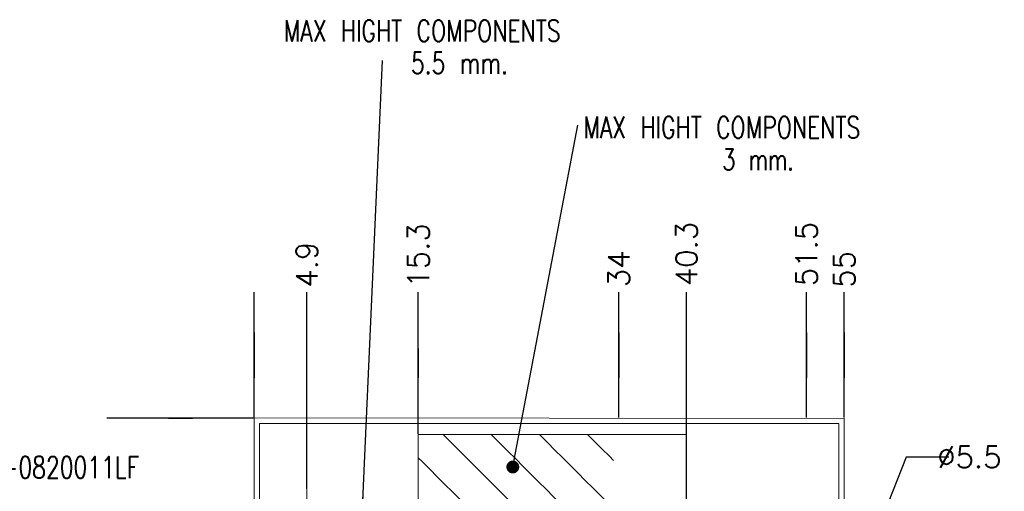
# Model space of a CAD drawing. Header units: inches. Extents: x 4 to 417, y 3 to 295.
# Tile 4 of 5: x 78 to 170, y 191 to 235. Entities that reach past the tile are written whole.
import ezdxf

# ---------------------------------------------------------------- set-up
doc = ezdxf.new("R2010")
doc.units = ezdxf.units.IN
doc.header["$MEASUREMENT"] = 0
doc.header["$PDSIZE"] = -1
doc.linetypes.add('CENTERX2', pattern=[20.32, 12.7, -2.54, 2.54, -2.54])
doc.layers.get('0').update_dxf_attribs({"lineweight": 0})
doc.layers.get('Defpoints').update_dxf_attribs({"lineweight": 0})
doc.layers.add('DIM', color=1, linetype='Continuous', lineweight=0, true_color=0xff0000)
doc.styles.add('_TCW_TXTSTY_1', font='txt')
doc.styles.add('_TCW_TXTSTY_2', font='TXT.SHX', dxfattribs={"width": 0.75})
doc.styles.add('_TCW_TXTSTY_4', font='TXT.SHX', dxfattribs={"width": 0.7})
doc.styles.add('SLDTEXTSTYLE0', font='TXT.SHX')
doc.styles.get("Standard").update_dxf_attribs({"font": 'TXT.SHX'})
doc.dimstyles.get("Standard").update_dxf_attribs({"dimtxt": 1.2, "dimasz": 4, "dimexe": 1, "dimexo": 1, "dimgap": 1.524, "dimtad": 1, "dimtih": 1, "dimtoh": 1, "dimrnd": 2e-07, "dimzin": 0, "dimdsep": 46, "dimtxsty": '_TCW_TXTSTY_1', "dimcen": 0.09, "dimazin": 0, "dimtfac": 1, "dimtmove": 0, "dimatfit": 3, "dimfxl": 1, "dimtolj": 1, "dimtzin": 0, "dimarcsym": 0})

# ---------------------------------------------------------------- blocks, each defined once
blk = doc.blocks.new('*D19')
at = {"layer": 'Defpoints', "color": 0}
for p in [(86.625, 197.839, 0.1), (100.368, 197.839, 0.1), (100.368, 197.839, 0.1)]:
    blk.add_point(p, dxfattribs=at)
at = {"layer": 'DIM', "color": 0, "lineweight": -2}
for p, q in [((94.625, 197.839, 0.1), (86.625, 197.839, 0.1)), ((100.306, 197.839, 0.1), (92.368, 197.839, 0.1)), ((92.368, 197.839, 0.1), (94.625, 197.839, 0.1))]:
    blk.add_line(p, q, dxfattribs=at)
at = {"layer": 'DIM', "color": 0, "insert": (86.125, 197.839), "char_height": 2, "attachment_point": 5, "style": 'SLDTEXTSTYLE0'}
blk.add_mtext('\\A1;', dxfattribs=at)
blk = doc.blocks.new('_None')
blk = doc.blocks.new('*D24')
at = {"layer": 'Defpoints', "color": 0}
for p in [(100.368, 209.591, 0.1), (100.368, 197.839, 0.1), (100.368, 197.839, 0.1)]:
    blk.add_point(p, dxfattribs=at)
at = {"layer": 'DIM', "color": 0, "lineweight": -2}
for p, q in [((100.368, 201.591, 0.1), (100.368, 209.591, 0.1)), ((100.368, 197.902, 0.1), (100.368, 205.839, 0.1)), ((100.368, 205.839, 0.1), (100.368, 201.591, 0.1))]:
    blk.add_line(p, q, dxfattribs=at)
at = {"layer": 'DIM', "color": 0, "insert": (100.368, 210.091), "char_height": 2, "attachment_point": 5, "rotation": 90, "style": 'SLDTEXTSTYLE0'}
blk.add_mtext('\\A1;', dxfattribs=at)
blk = doc.blocks.new('*D25')
at = {"layer": 'Defpoints', "color": 0}
for p in [(105.268, 209.591, 0.1), (100.368, 197.839, 0.1), (105.268, 191.139, 0.1)]:
    blk.add_point(p, dxfattribs=at)
at = {"layer": 'DIM', "color": 0, "lineweight": -2}
for p, q in [((105.268, 201.591, 0.1), (105.268, 209.591, 0.1)), ((105.268, 199.139, 0.1), (105.268, 201.591, 0.1)), ((105.268, 191.202, 0.1), (105.268, 199.139, 0.1))]:
    blk.add_line(p, q, dxfattribs=at)
at = {"layer": 'DIM', "color": 0, "insert": (105.268, 212.138), "char_height": 2, "attachment_point": 5, "rotation": 90, "style": 'SLDTEXTSTYLE0'}
blk.add_mtext('\\A1;4.9', dxfattribs=at)
blk = doc.blocks.new('*D26')
at = {"layer": 'Defpoints', "color": 0}
for p in [(115.668, 209.591, 0.1), (100.368, 197.839, 0.1), (115.668, 196.339, 0.1)]:
    blk.add_point(p, dxfattribs=at)
at = {"layer": 'DIM', "color": 0, "lineweight": -2}
for p, q in [((115.668, 201.591, 0.1), (115.668, 209.591, 0.1)), ((115.668, 196.402, 0.1), (115.668, 204.339, 0.1)), ((115.668, 204.339, 0.1), (115.668, 201.591, 0.1))]:
    blk.add_line(p, q, dxfattribs=at)
at = {"layer": 'DIM', "color": 0, "insert": (115.668, 212.996), "char_height": 2, "attachment_point": 5, "rotation": 90, "style": 'SLDTEXTSTYLE0'}
blk.add_mtext('\\A1;15.3', dxfattribs=at)
blk = doc.blocks.new('*D27')
at = {"layer": 'Defpoints', "color": 0}
for p in [(140.668, 209.591, 0.1), (100.368, 197.839, 0.1), (140.668, 176.539, 0.1)]:
    blk.add_point(p, dxfattribs=at)
at = {"layer": 'DIM', "color": 0, "lineweight": -2}
for p, q in [((140.668, 201.591, 0.1), (140.668, 209.591, 0.1)), ((140.668, 193.591, 0.1), (140.668, 201.591, 0.1)), ((140.668, 176.602, 0.1), (140.668, 193.591, 0.1))]:
    blk.add_line(p, q, dxfattribs=at)
at = {"layer": 'DIM', "color": 0, "insert": (140.668, 213.138), "char_height": 2, "attachment_point": 5, "rotation": 90, "style": 'SLDTEXTSTYLE0'}
blk.add_mtext('\\A1;40.3', dxfattribs=at)
blk = doc.blocks.new('*D28')
at = {"layer": 'Defpoints', "color": 0}
for p in [(134.368, 209.591, 0.1), (100.368, 197.839, 0.1), (134.368, 197.839, 0.1)]:
    blk.add_point(p, dxfattribs=at)
at = {"layer": 'DIM', "color": 0, "lineweight": -2}
for p, q in [((134.368, 201.591, 0.1), (134.368, 209.591, 0.1)), ((134.368, 197.902, 0.1), (134.368, 205.839, 0.1)), ((134.368, 205.839, 0.1), (134.368, 201.591, 0.1))]:
    blk.add_line(p, q, dxfattribs=at)
at = {"layer": 'DIM', "color": 0, "insert": (134.368, 211.757), "char_height": 2, "attachment_point": 5, "rotation": 90, "style": 'SLDTEXTSTYLE0'}
blk.add_mtext('\\A1;34', dxfattribs=at)
blk = doc.blocks.new('*D29')
at = {"layer": 'Defpoints', "color": 0}
for p in [(151.868, 209.591, 0.1), (100.368, 197.839, 0.1), (151.868, 197.839, 0.1)]:
    blk.add_point(p, dxfattribs=at)
at = {"layer": 'DIM', "color": 0, "lineweight": -2}
for p, q in [((151.868, 201.591, 0.1), (151.868, 209.591, 0.1)), ((151.868, 197.902, 0.1), (151.868, 205.839, 0.1)), ((151.868, 205.839, 0.1), (151.868, 201.591, 0.1))]:
    blk.add_line(p, q, dxfattribs=at)
at = {"layer": 'DIM', "color": 0, "insert": (151.868, 213.138), "char_height": 2, "attachment_point": 5, "rotation": 90, "style": 'SLDTEXTSTYLE0'}
blk.add_mtext('\\A1;51.5', dxfattribs=at)
blk = doc.blocks.new('*D30')
at = {"layer": 'Defpoints', "color": 0}
for p in [(155.368, 209.591, 0.1), (100.368, 197.839, 0.1), (155.368, 197.839, 0.1)]:
    blk.add_point(p, dxfattribs=at)
at = {"layer": 'DIM', "color": 0, "lineweight": -2}
for p, q in [((155.368, 201.591, 0.1), (155.368, 209.591, 0.1)), ((155.368, 197.902, 0.1), (155.368, 205.839, 0.1)), ((155.368, 205.839, 0.1), (155.368, 201.591, 0.1))]:
    blk.add_line(p, q, dxfattribs=at)
at = {"layer": 'DIM', "color": 0, "insert": (155.368, 211.71), "char_height": 2, "attachment_point": 5, "rotation": 90, "style": 'SLDTEXTSTYLE0'}
blk.add_mtext('\\A1;55', dxfattribs=at)
blk = doc.blocks.new('*D32')
at = {"layer": 'Defpoints', "color": 0}
for p in [(153.374, 174.401), (151.367, 169.28)]:
    blk.add_point(p, dxfattribs=at)
at = {"layer": 'DIM', "color": 0, "lineweight": -2}
for p, q in [((161.146, 194.228), (154.834, 178.125)), ((165.146, 194.228), (161.146, 194.228)), ((151.367, 169.28), (153.374, 174.401)), ((149.907, 165.556), (148.447, 161.832))]:
    blk.add_line(p, q, dxfattribs=at)
at = {"layer": 'DIM', "color": 0}
for points in [[(154.213, 178.368), (155.454, 177.882), (153.374, 174.401)], [(150.528, 165.313), (149.286, 165.799), (151.367, 169.28)]]:
    blk.add_solid(points, dxfattribs=at)
at = {"layer": 'DIM', "color": 0, "insert": (167.053, 194.228), "char_height": 2, "attachment_point": 5, "style": 'SLDTEXTSTYLE0'}
blk.add_mtext('\\A1;∅5.5', dxfattribs=at)
blk = doc.blocks.new('SW_NOTE_4')
at = {"layer": 'DIM', "color": 0, "char_height": 2, "attachment_point": 1}
for s, insert, style in [('MAX HIGHT COMPONENTS', (0.504, 0.785), '_TCW_TXTSTY_2'), ('3 mm.', (13.476, -2.215), '_TCW_TXTSTY_4')]:
    blk.add_mtext(s, dxfattribs=dict(at, insert=insert, style=style))
blk = doc.blocks.new('SW_NOTE_5')
at = {"layer": 'DIM', "color": 0, "char_height": 2, "attachment_point": 1, "style": '_TCW_TXTSTY_2'}
for s, insert in [('MAX HIGHT COMPONENTS', (0.503, 0.787)), ('5.5 mm.', (12.367, -2.213))]:
    blk.add_mtext(s, dxfattribs=dict(at, insert=insert))
blk = doc.blocks.new('SW_NOTE_6')
at = {"layer": 'DIM', "color": 0, "insert": (-28.833, 0.791), "char_height": 2, "attachment_point": 1, "style": '_TCW_TXTSTY_2'}
blk.add_mtext('CON 61083-0820011LF', dxfattribs=at)

msp = doc.modelspace()

# ---------------------------------------------------------------- hatches: boundary and pattern name
at = {"layer": 'DIM', "linetype": 'Continuous'}
h = msp.add_hatch(dxfattribs=at)
h.set_pattern_fill('ANSI31', color=256, angle=90, style=0)
h.set_pattern_definition([(135, (0, 0), (-2.245064, -2.245064), [1])])
h.paths.add_polyline_path([(140.668, 176.539), (134.868, 176.539), (134.817, 176.54), (134.767, 176.544), (134.717, 176.551), (134.667, 176.56), (134.617, 176.571), (134.569, 176.585), (134.521, 176.601), (134.474, 176.62), (134.428, 176.641), (134.383, 176.665), (134.339, 176.69), (134.297, 176.718), (134.256, 176.748), (134.217, 176.78), (134.179, 176.814), (134.143, 176.85), (134.109, 176.888), (134.077, 176.927), (134.047, 176.968), (134.019, 177.01), (133.994, 177.054), (133.97, 177.099), (133.949, 177.145), (133.93, 177.192), (133.914, 177.24), (133.9, 177.288), (133.888, 177.338), (133.88, 177.388), (133.873, 177.438), (133.869, 177.488), (133.868, 177.539), (133.868, 196.339), (115.668, 196.339), (115.668, 171.339), (140.668, 171.339)])

# ---------------------------------------------------------------- linework, layer by layer
at = {"color": 7, "linetype": 'Continuous', "lineweight": 15}
for p, q in [((155.368, 197.83), (100.368, 197.876)), ((100.368, 197.839), (100.368, 148.039)), ((155.368, 148.039), (155.368, 197.839)), ((100.868, 197.339), (100.868, 148.039)), ((154.868, 197.339), (100.868, 197.339)), ((154.868, 172.991), (154.868, 197.339)), ((115.668, 196.339), (115.668, 171.339)), ((140.668, 196.339), (115.668, 196.339)), ((140.668, 171.339), (140.668, 196.339))]:
    msp.add_line(p, q, dxfattribs=at)
at = {"layer": 'DIM', "linetype": 'CENTERX2', "lineweight": 0}
msp.add_line((105.268, 185.239), (105.268, 191.139), dxfattribs=at)

# ---------------------------------------------------------------- block references
at = {"layer": 'DIM'}
for name, p in [('SW_NOTE_5', (102.611, 234.135)), ('SW_NOTE_4', (130.549, 225.147)), ('SW_NOTE_6', (93.593, 193.478))]:
    msp.add_blockref(name, p, dxfattribs=at)

# ---------------------------------------------------------------- dimensions: what is measured, and where the dimension line sits
at = {"layer": 'DIM', "linetype": 'Continuous'}
for feature_location, offset, dtype, origin, override, picture, middle in [((140.668, 176.539, 0.1), (0, 33.052), 1, (100.368, 197.839, 0.1), {"dimtxt": 2, "dimexe": 0, "dimexo": 0.0625, "dimgap": 0.5, "dimtad": 0, "dimdec": 1, "dimrnd": 1e-07, "dimzin": 12, "dimtxsty": 'SLDTEXTSTYLE0', "dimblk": 'None', "dimadec": 1, "dimtdec": 1, "dimtofl": 0, "dimtzin": 12}, '*D27', (140.668, 213.138, 0.2)), ((151.868, 197.839, 0.1), (0, 11.752), 1, (100.368, 197.839, 0.1), {"dimtxt": 2, "dimexe": 0, "dimexo": 0.0625, "dimgap": 0.5, "dimtad": 0, "dimdec": 1, "dimrnd": 1e-07, "dimzin": 12, "dimtxsty": 'SLDTEXTSTYLE0', "dimblk": 'None', "dimadec": 1, "dimtdec": 1, "dimtofl": 0, "dimtzin": 12}, '*D29', (151.868, 213.138, 0.2)), ((115.668, 196.339, 0.1), (0, 13.252), 1, (100.368, 197.839, 0.1), {"dimtxt": 2, "dimexe": 0, "dimexo": 0.0625, "dimgap": 0.5, "dimtad": 0, "dimdec": 1, "dimrnd": 1e-07, "dimzin": 12, "dimtxsty": 'SLDTEXTSTYLE0', "dimblk": 'None', "dimadec": 1, "dimtdec": 1, "dimtofl": 0, "dimtzin": 12}, '*D26', (115.668, 212.996, 0.2)), ((105.268, 191.139, 0.1), (0, 18.452), 1, (100.368, 197.839, 0.1), {"dimtxt": 2, "dimexe": 0, "dimexo": 0.0625, "dimgap": 0.5, "dimtad": 0, "dimdec": 1, "dimrnd": 1e-07, "dimzin": 12, "dimtxsty": 'SLDTEXTSTYLE0', "dimblk": 'None', "dimadec": 1, "dimtdec": 1, "dimtofl": 0, "dimtzin": 12}, '*D25', (105.268, 212.138, 0.2)), ((134.368, 197.839, 0.1), (0, 11.752), 1, (100.368, 197.839, 0.1), {"dimtxt": 2, "dimexe": 0, "dimexo": 0.0625, "dimgap": 0.5, "dimtad": 0, "dimdec": 1, "dimrnd": 1e-07, "dimzin": 12, "dimtxsty": 'SLDTEXTSTYLE0', "dimblk": 'None', "dimadec": 1, "dimtdec": 1, "dimtofl": 0, "dimtzin": 12}, '*D28', (134.368, 211.757, 0.2)), ((155.368, 197.839, 0.1), (0, 11.752), 1, (100.368, 197.839, 0.1), {"dimtxt": 2, "dimexe": 0, "dimexo": 0.0625, "dimgap": 0.5, "dimtad": 0, "dimdec": 1, "dimrnd": 1e-07, "dimzin": 12, "dimtxsty": 'SLDTEXTSTYLE0', "dimblk": 'None', "dimadec": 1, "dimtdec": 1, "dimtofl": 0, "dimtzin": 12}, '*D30', (155.368, 211.71, 0.2)), ((100.368014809, 197.839134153, 0.1), (0, 11.751668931), 1, (100.368014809, 197.839134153, 0.1), {"dimtxt": 2, "dimexe": 0, "dimexo": 0.0625, "dimgap": 0.5, "dimtad": 0, "dimdec": 0, "dimrnd": 1e-07, "dimzin": 12, "dimtxsty": 'SLDTEXTSTYLE0', "dimblk": 'None', "dimadec": 0, "dimtdec": 0, "dimtofl": 0, "dimtzin": 12}, '*D24', (100.368014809, 210.090803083, 0.2)), ((100.368014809, 197.839134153, 0.1), (-13.743465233, 0), 0, (100.368014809, 197.839134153, 0.1), {"dimtxt": 2, "dimexe": 0, "dimexo": 0.0625, "dimgap": 0.5, "dimtad": 0, "dimdec": 0, "dimrnd": 1e-07, "dimzin": 12, "dimtxsty": 'SLDTEXTSTYLE0', "dimblk": 'None', "dimadec": 0, "dimtdec": 0, "dimtofl": 0, "dimtzin": 12}, '*D19', (86.124549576, 197.839134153, 0.2))]:
    dim = msp.add_ordinate_dim(feature_location=feature_location, offset=offset, dtype=dtype, origin=origin, dimstyle='Standard', override=override, dxfattribs=at)
    dim.commit()
    dim.dimension.update_dxf_attribs({"geometry": picture, "text_midpoint": middle})
dim = msp.add_diameter_dim_2p(p1=(151.367, 169.28), p2=(153.374, 174.401), dimstyle='Standard', override={"dimtxt": 2, "dimexe": 0, "dimexo": 0.0625, "dimgap": 0.5, "dimtad": 0, "dimdec": 1, "dimrnd": 1e-07, "dimzin": 12, "dimtxsty": 'SLDTEXTSTYLE0', "dimadec": 1, "dimtdec": 1, "dimtzin": 12}, dxfattribs=at)
dim.commit()
dim.dimension.update_dxf_attribs({"geometry": '*D32', "text_midpoint": (167.053, 194.228), "dimtype": 163})

# ---------------------------------------------------------------- leaders
for points in [[(110.467, 189.479), (112.325, 231.171)], [(124.479, 193.3), (130.549, 225.147)]]:
    msp.add_leader(points, dimstyle='Standard', override={"dimasz": 1.2, "dimexe": 0, "dimexo": 0.0625, "dimgap": 0.3, "dimtad": 0, "dimdec": 0, "dimrnd": 1e-07, "dimtxsty": 'STANDARD', "dimadec": 0, "dimtdec": 0, "dimtofl": 0, "dimldrblk": 'Dot'}, dxfattribs=at)

doc.saveas('drawing.dxf')
